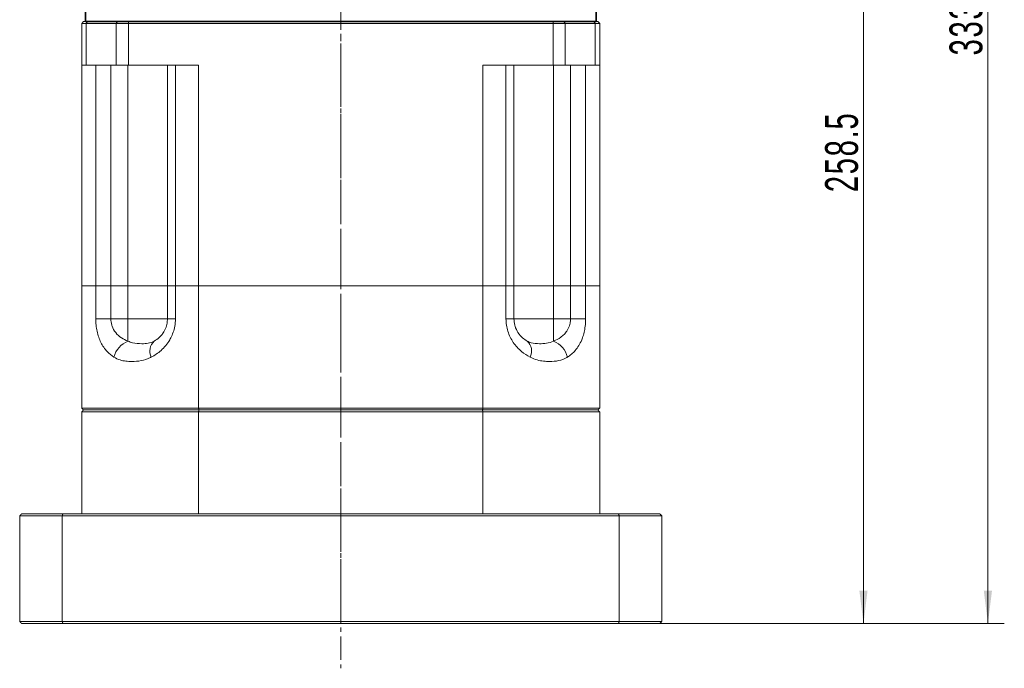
# Model space of a CAD drawing. Header units: millimetres. Extents: x 2861 to 3961, y -283 to 566.
# Tile 6 of 7: x 3524 to 3794, y 40 to 218. Entities that reach past the tile are written whole.
import ezdxf

# ---------------------------------------------------------------- set-up
doc = ezdxf.new("R2010")
doc.units = ezdxf.units.MM
doc.linetypes.add('CENTER', pattern=[10.16, 6.35, -1.27, 1.27, -1.27])
doc.linetypes.add('点画线', pattern=[18, 12, -2, 2, -2])
doc.layers.get('0').update_dxf_attribs({"lineweight": 35})
for name, color, linetype, lineweight in [('3中心线层', 1, 'CENTER', 18), ('EB0', 7, 'Continuous', 35), ('中心线层', 1, '点画线', 18), ('尺寸线层', 3, 'Continuous', 18), ('粗实线层', 7, 'Continuous', 35)]:
    doc.layers.add(name, color=color, linetype=linetype, lineweight=lineweight)
doc.styles.add('标准', font='txt', dxfattribs={"width": 0.667})
doc.dimstyles.new('a4-1-3', dxfattribs={"dimtxt": 9, "dimasz": 9, "dimexe": 4.5, "dimexo": 0, "dimgap": 1.5, "dimtad": 1, "dimdec": 3, "dimdsep": 46, "dimtxsty": '标准', "dimblk": '_CAXARROW', "dimcen": 0, "dimdle": 12, "dimazin": 2, "dimtfac": 0.707107, "dimtdec": 3, "dimtix": 1, "dimtmove": 2, "dimatfit": 3, "dimfxl": 0, "dimfrac": 2, "dimtolj": 1, "dimtzin": 0, "dimarcsym": 0})

# ---------------------------------------------------------------- blocks, each defined once
blk = doc.blocks.new('*X50')
at = {"layer": '尺寸线层', "linetype": 'Continuous'}
for points in [[(3789.88, 385.63), (3788.75, 376.63), (3791, 376.63)], [(3789.88, 52.13), (3788.75, 61.13), (3791, 61.13)]]:
    blk.add_hatch(color=0, dxfattribs=at).paths.add_polyline_path(points, flags=0)
at = {"layer": '尺寸线层', "color": 0, "linetype": 'Continuous'}
for p, q in [((3687.46, 385.63), (3794.38, 385.63)), ((3789.88, 52.13), (3789.88, 385.63)), ((3699.96, 52.13), (3794.38, 52.13))]:
    blk.add_line(p, q, dxfattribs=at)
at = {"layer": '尺寸线层', "color": 0, "insert": (3783.92, 218.88), "char_height": 9, "width": 41.3526, "attachment_point": 5, "rotation": 90, "line_spacing_factor": 1.15057, "style": '标准'}
blk.add_mtext('\\T1.1;333.5', dxfattribs=at)
blk = doc.blocks.new('_CAXARROW')
blk.add_hatch(color=0).paths.add_polyline_path([(0, 0), (-1, 0.125), (-1, -0.125)], flags=0)
blk = doc.blocks.new('*X51')
at = {"layer": '尺寸线层', "linetype": 'Continuous'}
for points in [[(3755.77, 310.63), (3756.89, 301.63), (3754.64, 301.63)], [(3755.77, 52.13), (3756.89, 61.13), (3754.64, 61.13)]]:
    blk.add_hatch(color=0, dxfattribs=at).paths.add_polyline_path(points, flags=0)
at = {"layer": '尺寸线层', "color": 0, "linetype": 'Continuous'}
for p, q in [((3707.96, 310.63), (3760.27, 310.63)), ((3755.77, 310.63), (3755.77, 52.13)), ((3699.96, 52.13), (3760.27, 52.13))]:
    blk.add_line(p, q, dxfattribs=at)
at = {"layer": '尺寸线层', "color": 0, "insert": (3749.82, 181.38), "char_height": 9, "width": 42.0015, "attachment_point": 5, "rotation": 90, "line_spacing_factor": 1.15057, "style": '标准'}
blk.add_mtext('\\T1.1;258.5', dxfattribs=at)

msp = doc.modelspace()

# ---------------------------------------------------------------- linework, layer by layer
at = {"color": 7, "linetype": 'Continuous', "lineweight": 15}
for p, q in [((3541.9551, 217.1331), (3541.4551, 216.633)), ((3541.4551, 205.1331), (3541.4551, 216.633)), ((3542.7051, 216.633), (3541.4551, 216.633)), ((3541.9551, 217.1331), (3543.0801, 217.1331)), ((3543.0801, 217.1331), (3542.7051, 216.633)), ((3550.9414, 216.633), (3542.7051, 216.633)), ((3542.7051, 216.633), (3542.7051, 205.1331)), ((3543.0801, 217.1331), (3551.2721, 217.1331)), ((3551.2721, 217.1331), (3550.9414, 216.633)), ((3550.9414, 205.1331), (3550.9414, 216.633)), ((3554.2486, 216.633), (3550.9414, 216.633)), ((3551.2721, 217.1331), (3554.2486, 217.1331)), ((3554.2486, 217.1331), (3670.6616, 217.1331)), ((3554.2486, 217.1331), (3554.2486, 216.633)), ((3670.6616, 216.633), (3554.2486, 216.633)), ((3554.2486, 216.633), (3554.2486, 205.1331)), ((3670.6616, 217.1331), (3673.6381, 217.1331)), ((3670.6616, 217.1331), (3670.6616, 216.633)), ((3673.9688, 216.633), (3670.6616, 216.633)), ((3670.6616, 205.1331), (3670.6616, 216.633)), ((3673.9688, 216.633), (3673.6381, 217.1331)), ((3673.6381, 217.1331), (3681.8301, 217.1331)), ((3673.9688, 216.633), (3673.9688, 205.1331)), ((3682.2051, 216.633), (3673.9688, 216.633)), ((3682.2051, 216.633), (3681.8301, 217.1331)), ((3681.8301, 217.1331), (3682.9551, 217.1331)), ((3682.2051, 205.1331), (3682.2051, 216.633)), ((3683.4551, 216.633), (3682.2051, 216.633)), ((3683.4551, 216.633), (3682.9551, 217.1331)), ((3683.4551, 216.633), (3683.4551, 205.1331)), ((3542.7051, 205.1331), (3541.4551, 205.1331)), ((3541.4551, 144.6331), (3541.4551, 205.1331)), ((3550.9414, 205.1331), (3542.7051, 205.1331)), ((3545.304, 144.6331), (3545.304, 205.1331)), ((3549.4492, 205.1331), (3549.4492, 144.6331)), ((3554.2486, 205.1331), (3550.9414, 205.1331)), ((3554.1188, 205.1331), (3554.1188, 144.6331)), ((3573.4679, 205.1331), (3554.2486, 205.1331)), ((3564.9551, 144.6331), (3564.9551, 205.1331)), ((3567.1591, 205.1331), (3567.1591, 144.6331)), ((3573.4679, 205.1331), (3573.4679, 144.6331)), ((3670.6616, 205.1331), (3651.4423, 205.1331)), ((3651.4423, 144.6331), (3651.4423, 205.1331)), ((3657.7512, 144.6331), (3657.7512, 205.1331)), ((3659.9551, 205.1331), (3659.9551, 144.6331)), ((3673.9688, 205.1331), (3670.6616, 205.1331)), ((3670.7914, 205.1331), (3670.7914, 144.6331)), ((3682.2051, 205.1331), (3673.9688, 205.1331)), ((3675.4611, 144.6331), (3675.4611, 205.1331)), ((3679.6062, 205.1331), (3679.6062, 144.6331)), ((3683.4551, 205.1331), (3682.2051, 205.1331)), ((3683.4551, 205.1331), (3683.4551, 144.6331)), ((3545.304, 144.6331), (3541.4551, 144.6331)), ((3541.4551, 144.6331), (3541.4551, 111.1331)), ((3545.304, 144.6331), (3541.4551, 144.6331)), ((3545.304, 135.6331), (3545.304, 144.6331)), ((3545.304, 144.6331), (3549.4492, 144.6331)), ((3549.4492, 144.6331), (3545.304, 144.6331)), ((3549.4492, 144.6331), (3549.4492, 135.6331)), ((3554.1188, 144.6331), (3549.4492, 144.6331)), ((3549.4492, 144.6331), (3554.1188, 144.6331)), ((3554.1188, 135.6331), (3554.1188, 144.6331)), ((3564.9551, 144.6331), (3554.1188, 144.6331)), ((3554.1188, 144.6331), (3564.9551, 144.6331)), ((3564.9551, 135.6331), (3564.9551, 144.6331)), ((3564.9551, 144.6331), (3567.1591, 144.6331)), ((3567.1591, 144.6331), (3564.9551, 144.6331)), ((3567.1591, 144.6331), (3567.1591, 135.6331)), ((3573.4679, 144.6331), (3567.1591, 144.6331)), ((3573.4679, 144.6331), (3567.1591, 144.6331)), ((3573.4679, 111.1331), (3573.4679, 144.6331)), ((3651.4423, 144.6331), (3573.4679, 144.6331)), ((3651.4423, 144.6331), (3573.4679, 144.6331)), ((3651.4423, 144.6331), (3651.4423, 111.1331)), ((3657.7512, 144.6331), (3651.4423, 144.6331)), ((3657.7512, 144.6331), (3651.4423, 144.6331)), ((3657.7512, 135.6331), (3657.7512, 144.6331)), ((3657.7512, 144.6331), (3659.9551, 144.6331)), ((3659.9551, 144.6331), (3657.7512, 144.6331)), ((3659.9551, 144.6331), (3659.9551, 135.6331)), ((3670.7914, 144.6331), (3659.9551, 144.6331)), ((3659.9551, 144.6331), (3670.7914, 144.6331)), ((3670.7914, 135.6331), (3670.7914, 144.6331)), ((3675.4611, 144.6331), (3670.7914, 144.6331)), ((3670.7914, 144.6331), (3675.4611, 144.6331)), ((3675.4611, 135.6331), (3675.4611, 144.6331)), ((3675.4611, 144.6331), (3679.6062, 144.6331)), ((3679.6062, 144.6331), (3675.4611, 144.6331)), ((3679.6062, 144.6331), (3679.6062, 135.6331)), ((3683.4551, 144.6331), (3679.6062, 144.6331)), ((3683.4551, 144.6331), (3679.6062, 144.6331)), ((3683.4551, 111.1331), (3683.4551, 144.6331)), ((3545.304, 135.6331), (3549.4492, 135.6331)), ((3549.4492, 135.6331), (3554.1188, 135.6331)), ((3554.1188, 135.6331), (3564.9551, 135.6331)), ((3554.1188, 135.6331), (3554.1188, 129.5011)), ((3567.1591, 135.6331), (3564.9551, 135.6331)), ((3657.7512, 135.6331), (3659.9551, 135.6331)), ((3659.9551, 135.6331), (3670.7914, 135.6331)), ((3670.7914, 135.6331), (3670.7914, 129.5011)), ((3670.7914, 135.6331), (3675.4611, 135.6331)), ((3679.6062, 135.6331), (3675.4611, 135.6331)), ((3541.4551, 111.1331), (3573.4679, 111.1331)), ((3573.4679, 111.1331), (3651.4423, 111.1331)), ((3651.4423, 111.1331), (3683.4551, 111.1331)), ((3573.4679, 110.1331), (3541.4551, 110.1331)), ((3541.4551, 82.133), (3541.4551, 110.1331)), ((3573.5964, 110.6331), (3541.9551, 110.6331)), ((3541.9551, 110.6331), (3573.5964, 110.6331)), ((3573.4679, 82.133), (3573.4679, 110.1331)), ((3651.4423, 110.1331), (3573.4679, 110.1331)), ((3651.3138, 110.6331), (3573.5964, 110.6331)), ((3573.5964, 110.6331), (3651.3138, 110.6331)), ((3682.9551, 110.6331), (3651.3138, 110.6331)), ((3651.3138, 110.6331), (3682.9551, 110.6331)), ((3651.4423, 82.133), (3651.4423, 110.1331)), ((3683.4551, 110.1331), (3651.4423, 110.1331)), ((3683.4551, 82.133), (3683.4551, 110.1331)), ((3536.1121, 81.6331), (3524.4551, 81.6331)), ((3524.4551, 81.6331), (3524.4551, 52.6331)), ((3524.9551, 82.133), (3536.299, 82.133)), ((3536.1121, 52.6331), (3536.1121, 81.6331)), ((3688.7981, 81.6331), (3536.1121, 81.6331)), ((3536.299, 82.133), (3688.6112, 82.133)), ((3688.6112, 82.133), (3699.9551, 82.133)), ((3688.7981, 81.6331), (3688.7981, 52.6331)), ((3700.4551, 81.6331), (3688.7981, 81.6331)), ((3700.4551, 52.6331), (3700.4551, 81.6331)), ((3524.4551, 52.6331), (3536.1121, 52.6331)), ((3536.299, 52.133), (3524.9551, 52.133)), ((3536.1121, 52.6331), (3688.7981, 52.6331)), ((3688.6112, 52.133), (3536.299, 52.133)), ((3699.9551, 52.133), (3688.6112, 52.133)), ((3688.7981, 52.6331), (3700.4551, 52.6331))]:
    msp.add_line(p, q, dxfattribs=at)
for centre, radius, start, end in [((3556.5795, 123.4735), 6.5105, 112.207038, 165.340541), ((3563.763, 126.7989), 3.6352, 131.984315, 207.487319), ((3661.1472, 126.7989), 3.6352, 332.512775, 48.015686), ((3668.3307, 123.4735), 6.5105, 14.659474, 67.793002)]:
    msp.add_arc(centre, radius, start, end, dxfattribs=at)
for points, knots in [([(3550.2809, 125.1211), (3549.6327, 125.5896), (3548.6197, 126.3217), (3547.475, 127.7819), (3546.7009, 129.1011), (3546.0876, 130.5822), (3545.6424, 132.174), (3545.3591, 133.8767), (3545.3224, 135.0477), (3545.304, 135.6331)], [0, 0, 0, 0, 2.87535003, 4.49339855, 6.11019318, 7.62575647, 9.140182, 10.63867492, 12.13662643, 12.13662643, 12.13662643, 12.13662643]), ([(3549.4492, 135.6331), (3549.4955, 135.0455), (3549.55, 134.3546), (3549.977, 133.0547), (3550.7548, 131.6944), (3552.2814, 130.327), (3553.5181, 129.7711), (3554.1188, 129.5011)], [0, 0, 0, 0, 1.58288668, 1.86126394, 3.83202637, 6.0832257, 8.20998106, 8.20998106, 8.20998106, 8.20998106]), ([(3567.1591, 135.6331), (3567.1225, 134.9411), (3567.0557, 133.6735), (3566.5677, 131.9147), (3566.0487, 130.6963), (3565.3695, 129.4636), (3564.51, 128.2448), (3563.251, 126.9457), (3561.9142, 125.8929), (3560.997, 125.3784), (3560.5382, 125.1211)], [0, 0, 0, 0, 1.90346265, 3.4872403, 5.07199036, 5.67428425, 7.58473545, 9.49727225, 11.28008057, 13.06388852, 13.06388852, 13.06388852, 13.06388852]), ([(3561.3313, 129.5011), (3561.8248, 129.8143), (3562.5663, 130.2849), (3563.4888, 131.3043), (3564.174, 132.3245), (3564.6291, 133.4147), (3564.9029, 134.5792), (3564.935, 135.228), (3564.9551, 135.6331)], [0, 0, 0, 0, 2.21348377, 3.32594096, 4.43619248, 5.87429024, 6.47272674, 7.46705315, 7.46705315, 7.46705315, 7.46705315]), ([(3664.372, 125.1211), (3663.5779, 125.5896), (3662.337, 126.3217), (3660.8196, 127.7819), (3659.7614, 129.1011), (3658.8945, 130.5822), (3658.2502, 132.174), (3657.8334, 133.8767), (3657.7786, 135.0477), (3657.7512, 135.6331)], [0, 0, 0, 0, 3.09457451, 4.83598636, 6.57604871, 8.20716049, 9.83704954, 11.44979115, 13.06194956, 13.06194956, 13.06194956, 13.06194956]), ([(3659.9551, 135.6331), (3659.9954, 135.0455), (3660.0428, 134.3546), (3660.4069, 133.0547), (3661.0584, 131.6944), (3662.2659, 130.327), (3663.1496, 129.7711), (3663.5789, 129.5011)], [0, 0, 0, 0, 1.43919666, 1.69230368, 3.48416635, 5.53100915, 7.4647019, 7.4647019, 7.4647019, 7.4647019]), ([(3670.7914, 129.5011), (3671.4803, 129.8143), (3672.5153, 130.2849), (3673.6947, 131.3043), (3674.5425, 132.3245), (3675.0816, 133.4147), (3675.4009, 134.5792), (3675.4379, 135.228), (3675.4611, 135.6331)], [0, 0, 0, 0, 2.43466541, 3.65828581, 4.87947641, 6.46127306, 7.1195092, 8.21319224, 8.21319224, 8.21319224, 8.21319224]), ([(3679.6062, 135.6331), (3679.5816, 134.9411), (3679.5366, 133.6735), (3679.2047, 131.9147), (3678.8448, 130.6963), (3678.3654, 129.4636), (3677.7466, 128.2448), (3676.8041, 126.9457), (3675.7628, 125.8929), (3675.0072, 125.3784), (3674.6293, 125.1211)], [0, 0, 0, 0, 1.76880186, 3.24053503, 4.71317204, 5.27285582, 7.04815266, 8.82538622, 10.4820678, 12.13968035, 12.13968035, 12.13968035, 12.13968035]), ([(3554.1188, 129.5011), (3554.5342, 129.334), (3555.7681, 128.8375), (3557.7834, 128.7946), (3559.6688, 128.8254), (3560.7727, 129.274), (3561.3313, 129.5011)], [0, 0, 0, 0, 1.24749681, 3.70559341, 5.53544568, 7.41027591, 7.41027591, 7.41027591, 7.41027591]), ([(3663.5789, 129.5011), (3663.9513, 129.334), (3665.0577, 128.8375), (3666.7144, 128.7946), (3668.8981, 128.8254), (3670.1552, 129.274), (3670.7914, 129.5011)], [0, 0, 0, 0, 1.2474284, 3.70537927, 5.53512978, 7.40984781, 7.40984781, 7.40984781, 7.40984781]), ([(3560.5382, 125.1211), (3560.4772, 125.0901), (3559.5681, 124.6281), (3557.746, 124.0651), (3555.4583, 123.8875), (3553.5454, 123.9928), (3551.881, 124.3001), (3550.8412, 124.8336), (3550.2809, 125.1211)], [0, 0, 0, 0, 0.18420837, 2.74643248, 5.31984955, 7.00092447, 8.68033711, 10.64337142, 10.64337142, 10.64337142, 10.64337142]), ([(3674.6293, 125.1211), (3674.5783, 125.0901), (3673.8177, 124.6281), (3672.2183, 124.0651), (3670.0353, 123.8875), (3668.0634, 123.9928), (3666.2542, 124.3001), (3665.0311, 124.8336), (3664.372, 125.1211)], [0, 0, 0, 0, 0.18420907, 2.74644458, 5.31987138, 7.00095458, 8.68037162, 10.64341167, 10.64341167, 10.64341167, 10.64341167])]:
    msp.add_open_spline(points, degree=3, knots=knots, dxfattribs=at)
for points in [[(3541.9551, 110.6331), (3541.4551, 111.1331)], [(3573.4679, 111.1331), (3573.5964, 110.6331)], [(3651.4423, 111.1331), (3651.3138, 110.6331)], [(3683.4551, 111.1331), (3682.9551, 110.6331)], [(3541.4551, 110.1331), (3541.9551, 110.6331)], [(3573.5964, 110.6331), (3573.4679, 110.1331)], [(3651.3138, 110.6331), (3651.4423, 110.1331)], [(3682.9551, 110.6331), (3683.4551, 110.1331)], [(3524.4551, 81.6331), (3524.9551, 82.133)], [(3536.299, 82.133), (3536.1121, 81.6331)], [(3688.6112, 82.133), (3688.7981, 81.6331)], [(3699.9551, 82.133), (3700.4551, 81.6331)], [(3524.4551, 52.6331), (3524.9551, 52.133)], [(3536.1121, 52.6331), (3536.299, 52.133)], [(3688.7981, 52.6331), (3688.6112, 52.133)], [(3699.9551, 52.133), (3700.4551, 52.6331)]]:
    msp.add_open_spline(points, degree=1, dxfattribs=at)
at = {"layer": '3中心线层'}
msp.add_line((3612.4551, 322.8212), (3612.4551, 39.8138), dxfattribs=at)
at = {"layer": 'EB0'}
msp.add_line((3682.4551, 217.1331), (3542.4551, 217.1331), dxfattribs=at)
at = {"layer": '中心线层'}
msp.add_line((3612.4551, 53.7111), (3612.4551, 408.1411), dxfattribs=at)
at = {"layer": '粗实线层'}
for p, q in [((3542.4551, 217.1331), (3542.4551, 235.6331)), ((3682.4551, 217.1331), (3682.4551, 235.6331))]:
    msp.add_line(p, q, dxfattribs=at)

# ---------------------------------------------------------------- dimensions: what is measured, and where the dimension line sits
at = {"layer": '尺寸线层'}
for base, p1, p2, picture, middle in [((3789.8756, 385.6331), (3699.9551, 52.133), (3687.4551, 385.6331), '*X50', (3783.9243, 218.883)), ((3755.7699, 52.133), (3707.9551, 310.6331), (3699.9551, 52.133), '*X51', (3749.8185, 181.383))]:
    dim = msp.add_linear_dim(base=base, p1=p1, p2=p2, angle=90, dimstyle='a4-1-3', override={"dimsah": 1, "dimtfill": 1, "dimtzin": 0}, dxfattribs=at)
    dim.commit()
    dim.dimension.update_dxf_attribs({"geometry": picture, "text_midpoint": middle})

doc.saveas('drawing.dxf')
